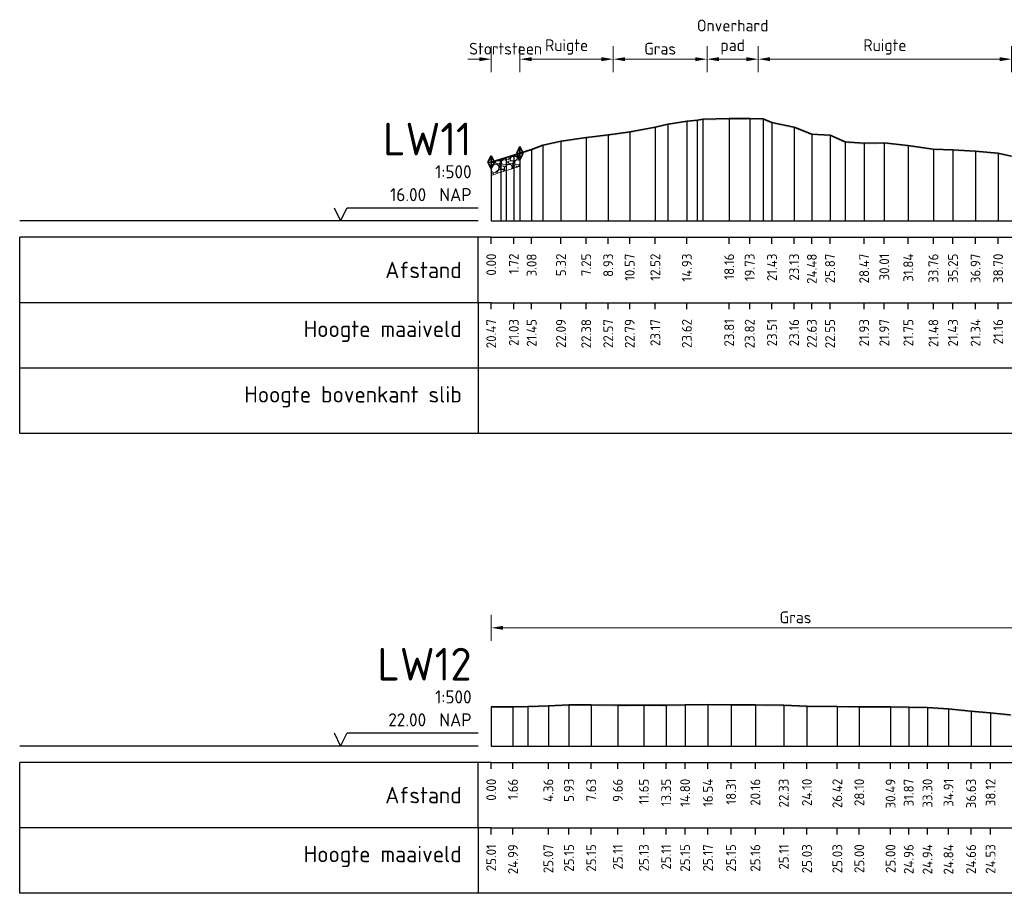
# Model space of a CAD drawing. Header units: metres. Extents: x 184432 to 189351, y 346610 to 348484.
# Tile 3 of 63: x 188844 to 188919, y 348101 to 348168. Entities that reach past the tile are written whole.
import ezdxf
from ezdxf.enums import TextEntityAlignment as Align

# ---------------------------------------------------------------- set-up
doc = ezdxf.new("R2010")
doc.units = ezdxf.units.M
doc.header["$PDMODE"] = 35
doc.header["$PDSIZE"] = 0.075
for name, color, linetype, lineweight in [('B-ME-OB-STORTSTEEN-G', 7, 'Continuous', 18), ('B-ME-VH-KANT ASFALT-SD', 7, 'Continuous', 25), ('B-ME-VH-VERHARDING_BESTORTING-AD', 252, 'Continuous', 18), ('X-ME-AL-PROFIEL_HUIDIG MAAIVELD-GD', 252, 'Continuous', 0), ('X-XX-AL-DETAIL1-M', 7, 'Continuous', 18), ('X-XX-AL-DWARSPROFIEL_PROFIELLIJN MAAIVELD-GD', 8, 'Continuous', 35), ('X-XX-AL-GEBRUIKTE XREFS-GD', 7, 'Continuous', 35)]:
    doc.layers.add(name, color=color, linetype=linetype, lineweight=lineweight)
doc.layers.add('X-ME-AL-PROFIELRASTER-S', color=7, linetype='Continuous')
doc.styles.add('NLCS-ISO-ANNOTATIEF-T18', font='NLCS-ISO.ttf', dxfattribs={"height": 1.8})
doc.styles.add('NLCS-ISO-ANNOTATIVE-T18', font='NLCS-ISO.ttf', dxfattribs={"height": 1.8})
doc.dimstyles.new('NLCS-ANNOTATIEF-T18-PIJL_L2_H0', dxfattribs={"dimtxt": 2.5, "dimasz": 1.8, "dimexe": 2, "dimexo": 2, "dimgap": 0.7, "dimtad": 1, "dimzin": 0, "dimdsep": 46, "dimtxsty": 'NLCS-ISO-ANNOTATIEF-T18', "dimcen": 0, "dimdle": 2, "dimclrd": 256, "dimclre": 256, "dimclrt": 10, "dimaunit": 2, "dimadec": 0, "dimazin": 0, "dimtfac": 1, "dimtdec": 3, "dimtofl": 0, "dimtmove": 0, "dimatfit": 3, "dimfxl": 2, "dimfxlon": 1, "dimtfillclr": 256, "dimtolj": 1, "dimtzin": 0, "dimlwd": -1, "dimlwe": -1, "dimarcsym": 0})

# ---------------------------------------------------------------- blocks, each defined once
blk = doc.blocks.new('SAL-PROFIELRASTER-D')
at = {"color": 0, "linetype": 'ByBlock', "lineweight": -2, "flags": 128}
for points in [[(-24, 2), (-23, 0), (-22, 2), (-2, 2)], [(-2, 0), (-72, 0)], [(-72, -12.5), (-72, -2.5)], [(0, -2.5), (-72, -2.5)], [(-2, -12.5), (-2, -2.5)], [(0, -12.5), (-72, -12.5)]]:
    blk.add_lwpolyline(points, dxfattribs=at)
at = {"color": 0, "linetype": 'ByBlock', "lineweight": -2, "style": 'NLCS-ISO-ANNOTATIVE-T18'}
blk.add_text('NAP', height=2, dxfattribs=at).set_placement((-3, 3), align=Align.RIGHT)
blk.add_text('Afstand', height=2.5, dxfattribs=at).set_placement((-4.5, -7.5), align=Align.MIDDLE_RIGHT)
for tag, height, p in [('PROFIELNR', 5, (-3, 10)), ('SCHAAL', 2, (-3, 6.5)), ('NAP', 2, (-9.94, 3))]:
    blk.add_attdef(tag, text='', height=height, dxfattribs=at).set_placement(p, align=Align.RIGHT)
blk = doc.blocks.new('SAL-PROFIELRASTER_BALK_EIND1-D')
at = {"color": 0, "linetype": 'ByBlock', "lineweight": -2, "flags": 128}
for points in [[(0, 0), (1, 0)], [(0, -2.5), (1, -2.5)], [(0, -12.5), (1, -12.5)]]:
    blk.add_lwpolyline(points, dxfattribs=at)
blk = doc.blocks.new('SAL-PROFIELRASTER_BALK-D')
at = {"color": 0, "linetype": 'ByBlock', "lineweight": -2}
for p, q in [((-72, -12.5), (-72, -2.5)), ((-2, -2.5), (-2, -12.5)), ((0, -12.5), (-72, -12.5))]:
    blk.add_line(p, q, dxfattribs=at)
at = {"color": 0, "linetype": 'ByBlock', "lineweight": -2, "style": 'NLCS-ISO-ANNOTATIVE-T18'}
for tag, height, p in [('TITEL1', 2.5, (-4.5, -6.5)), ('TITEL2', 1.5, (-4.5, -9.5))]:
    blk.add_attdef(tag, text='', height=height, dxfattribs=at).set_placement(p, align=Align.MIDDLE_RIGHT)
blk = doc.blocks.new('SAL-PROFIELRASTER_BALK_EIND2-D')
at = {"color": 0, "linetype": 'ByBlock', "lineweight": -2}
blk.add_line((1, -12.5), (0, -12.5), dxfattribs=at)
blk = doc.blocks.new('SAL-PROFIELRASTER_BALK_DATA-D')
at = {"color": 0, "linetype": 'ByBlock', "lineweight": -2}
blk.add_lwpolyline([(0, -3.5), (0, -2.5)], dxfattribs=at)
at = {"color": 0, "linetype": 'ByBlock', "lineweight": -2, "style": 'NLCS-ISO-ANNOTATIVE-T18'}
blk.add_attdef('GETAL', text='', height=1.5, rotation=90, dxfattribs=at).set_placement((0.75, -5), align=Align.RIGHT)
blk = doc.blocks.new('SAL-PROFIELRASTER_AANHAAL-D')
at = {"color": 9, "linetype": 'ByBlock', "lineweight": -2, "flags": 128}
blk.add_lwpolyline([(0, 1), (0, 0)], dxfattribs=at)
blk = doc.blocks.new('*D39')
at = {"layer": 'Defpoints', "color": 0, "transparency": 16777216}
for p in [(188879.757, 348165.151), (188879.757, 348152.802), (188881.948, 348152.802)]:
    blk.add_point(p, dxfattribs=at)
at = {"layer": 'X-XX-AL-DETAIL1-M', "transparency": 16777216}
for p, q in [((188879.757, 348164.151), (188879.757, 348166.151)), ((188881.948, 348164.151), (188881.948, 348166.151)), ((188878.857, 348165.151), (188877.957, 348165.151)), ((188882.848, 348165.151), (188883.748, 348165.151))]:
    blk.add_line(p, q, dxfattribs=at)
for points in [[(188878.857, 348165.301), (188878.857, 348165.001), (188879.757, 348165.151)], [(188882.848, 348165.301), (188882.848, 348165.001), (188881.948, 348165.151)]]:
    blk.add_solid(points, dxfattribs=at)
at = {"layer": 'X-XX-AL-DETAIL1-M', "color": 10, "transparency": 16777216, "insert": (188880.853, 348165.951), "char_height": 0.9, "attachment_point": 5, "style": 'NLCS-ISO-ANNOTATIEF-T18'}
blk.add_mtext('\\A1;Stortsteen', dxfattribs=at)
blk = doc.blocks.new('*D40')
at = {"layer": 'Defpoints', "color": 0, "transparency": 16777216}
for p in [(188881.948, 348165.151), (188881.948, 348152.802), (188889.067, 348152.802)]:
    blk.add_point(p, dxfattribs=at)
at = {"layer": 'X-XX-AL-DETAIL1-M', "transparency": 16777216}
for p, q in [((188881.948, 348164.151), (188881.948, 348166.151)), ((188889.067, 348164.151), (188889.067, 348166.151)), ((188888.167, 348165.151), (188882.848, 348165.151))]:
    blk.add_line(p, q, dxfattribs=at)
for points in [[(188882.848, 348165.301), (188882.848, 348165.001), (188881.948, 348165.151)], [(188888.167, 348165.301), (188888.167, 348165.001), (188889.067, 348165.151)]]:
    blk.add_solid(points, dxfattribs=at)
at = {"layer": 'X-XX-AL-DETAIL1-M', "color": 10, "transparency": 16777216, "insert": (188885.508, 348166.086), "char_height": 0.9, "attachment_point": 5, "style": 'NLCS-ISO-ANNOTATIEF-T18'}
blk.add_mtext('\\A1;Ruigte', dxfattribs=at)
blk = doc.blocks.new('*D41')
at = {"layer": 'Defpoints', "color": 0, "transparency": 16777216}
for p in [(188889.067, 348165.151), (188889.067, 348152.802), (188896.237, 348152.802)]:
    blk.add_point(p, dxfattribs=at)
at = {"layer": 'X-XX-AL-DETAIL1-M', "transparency": 16777216}
for p, q in [((188889.067, 348164.151), (188889.067, 348166.151)), ((188896.237, 348164.151), (188896.237, 348166.151)), ((188895.337, 348165.151), (188889.967, 348165.151))]:
    blk.add_line(p, q, dxfattribs=at)
for points in [[(188889.967, 348165.301), (188889.967, 348165.001), (188889.067, 348165.151)], [(188895.337, 348165.301), (188895.337, 348165.001), (188896.237, 348165.151)]]:
    blk.add_solid(points, dxfattribs=at)
at = {"layer": 'X-XX-AL-DETAIL1-M', "color": 10, "transparency": 16777216, "insert": (188892.652, 348165.951), "char_height": 0.9, "attachment_point": 5, "style": 'NLCS-ISO-ANNOTATIEF-T18'}
blk.add_mtext('\\A1;Gras', dxfattribs=at)
blk = doc.blocks.new('*D42')
at = {"layer": 'Defpoints', "color": 0, "transparency": 16777216}
for p in [(188896.237, 348165.151), (188896.237, 348152.802), (188900.137, 348152.802)]:
    blk.add_point(p, dxfattribs=at)
at = {"layer": 'X-XX-AL-DETAIL1-M', "transparency": 16777216}
for p, q in [((188896.237, 348164.151), (188896.237, 348166.151)), ((188900.137, 348164.151), (188900.137, 348166.151)), ((188899.237, 348165.151), (188897.137, 348165.151))]:
    blk.add_line(p, q, dxfattribs=at)
for points in [[(188897.137, 348165.301), (188897.137, 348165.001), (188896.237, 348165.151)], [(188899.237, 348165.301), (188899.237, 348165.001), (188900.137, 348165.151)]]:
    blk.add_solid(points, dxfattribs=at)
at = {"layer": 'X-XX-AL-DETAIL1-M', "color": 10, "transparency": 16777216, "insert": (188898.187, 348166.836), "char_height": 0.9, "attachment_point": 5, "style": 'NLCS-ISO-ANNOTATIEF-T18'}
blk.add_mtext('\\A1;Onverhard\\Ppad', dxfattribs=at)
blk = doc.blocks.new('*D43')
at = {"layer": 'Defpoints', "color": 0, "transparency": 16777216}
for p in [(188900.137, 348165.151), (188900.137, 348152.802), (188919.479, 348152.802)]:
    blk.add_point(p, dxfattribs=at)
at = {"layer": 'X-XX-AL-DETAIL1-M', "transparency": 16777216}
for p, q in [((188900.137, 348164.151), (188900.137, 348166.151)), ((188919.479, 348164.151), (188919.479, 348166.151)), ((188918.579, 348165.151), (188901.037, 348165.151))]:
    blk.add_line(p, q, dxfattribs=at)
for points in [[(188901.037, 348165.301), (188901.037, 348165.001), (188900.137, 348165.151)], [(188918.579, 348165.301), (188918.579, 348165.001), (188919.479, 348165.151)]]:
    blk.add_solid(points, dxfattribs=at)
at = {"layer": 'X-XX-AL-DETAIL1-M', "color": 10, "transparency": 16777216, "insert": (188909.808, 348166.086), "char_height": 0.9, "attachment_point": 5, "style": 'NLCS-ISO-ANNOTATIEF-T18'}
blk.add_mtext('\\A1;Ruigte', dxfattribs=at)
blk = doc.blocks.new('*D56')
at = {"layer": 'Defpoints', "color": 0, "transparency": 16777216}
for p in [(188879.757, 348121.72), (188879.757, 348112.695), (188924.947, 348112.664)]:
    blk.add_point(p, dxfattribs=at)
at = {"layer": 'X-XX-AL-DETAIL1-M', "transparency": 16777216}
for p, q in [((188879.757, 348120.72), (188879.757, 348122.72)), ((188924.947, 348120.72), (188924.947, 348122.72)), ((188924.047, 348121.72), (188880.657, 348121.72))]:
    blk.add_line(p, q, dxfattribs=at)
for points in [[(188880.657, 348121.87), (188880.657, 348121.57), (188879.757, 348121.72)], [(188924.047, 348121.87), (188924.047, 348121.57), (188924.947, 348121.72)]]:
    blk.add_solid(points, dxfattribs=at)
at = {"layer": 'X-XX-AL-DETAIL1-M', "color": 10, "transparency": 16777216, "insert": (188902.985, 348122.52), "char_height": 0.9, "attachment_point": 5, "style": 'NLCS-ISO-ANNOTATIEF-T18'}
blk.add_mtext('\\A1;Gras', dxfattribs=at)
blk = doc.blocks.new('SVH-KANT STORTSTEEN DWP-SOD')
at = {"flags": 128}
blk.add_lwpolyline([(-0.25, 0), (0.25, 0)], dxfattribs=at)
at = {"layer": 'X-XX-AL-GEBRUIKTE XREFS-GD', "flags": 128}
for points in [[(0, 0.5), (-0.25, 0)], [(-0.25, 0), (0, -0.5)], [(0, -0.5), (0, 0.5)], [(0, 0.5), (0.25, 0)], [(0.25, 0), (0, -0.5)]]:
    blk.add_lwpolyline(points, dxfattribs=at)

msp = doc.modelspace()

# ---------------------------------------------------------------- hatches: boundary and pattern name
at = {"layer": 'B-ME-VH-VERHARDING_BESTORTING-AD'}
h = msp.add_hatch(dxfattribs=at)
h.set_pattern_fill('AVH-BESTORTING_02', color=256, scale=0.1, pattern_type=2)
h.set_pattern_definition([(228.013, (188880.47664, 348157.272856), (-7.9999982, -9.0000013), [0.134536, -13.31909]), (184.9697, (188880.38664, 348157.172856), (12.000001, 0.9999913), [0.23087, -22.855925]), (132.5104, (188880.15664, 348157.152856), (9.9999907, -11.0000087), [0.16279, -16.11603]), (267.2737, (188879.76664, 348156.902856), (0.999996, 20.0000003), [0.21024, -20.81356]), (292.8337, (188879.75664, 348156.692856), (-5.0000099, 11.9999964), [0.206155, -20.409373]), (357.2737, (188879.83664, 348156.502856), (-20.0000003, 0.999996), [0.21024, -20.81356]), (37.6942, (188880.046642, 348156.492856), (-13.00000735, -9.9999904), [0.27803, -27.52485]), (72.2553, (188880.26664, 348156.662856), (7.00001076, 21.9999962), [0.262488, -25.98632]), (121.4296, (188880.34664, 348156.912856), (-8.0000082, 12.999995), [0.21095, -20.884073]), (175.2364, (188880.23664, 348157.092856), (11.000001, -0.9999915), [0.24083, -11.80076]), (222.3974, (188879.996642, 348157.112856), (-12.00000735, -10.9999921), [0.311448, -30.833375]), (138.814, (188880.75664, 348156.89286), (-7.000003, 5.9999973), [0.1063, -10.52384]), (171.4692, (188880.67664, 348156.962856), (12.9999983, -2.0000079), [0.202237, -20.02151]), (225, (188880.47664, 348156.99286), (-2e-16, -1), [0.14142, -1.2728]), (203.199, (188880.40664, 348157.11286), (5, 2.000001), [0.07616, -7.53962]), (291.801, (188880.33664, 348157.08286), (-1, 3), [0.1077, -5.27746]), (30.964, (188880.37664, 348156.98286), (2.999998, 2.000002), [0.17493, -5.65602]), (161.565, (188880.52664, 348157.07286), (2, -1), [0.1265, -3.03579]), (16.3895, (188879.75664, 348157.082856), (10.0000022, 2.9999927), [0.1772, -17.542845]), (70.3462, (188879.92664, 348157.132856), (-3.9999952, -11.0000021), [0.14866, -14.71741]), (293.199, (188880.52664, 348157.27286), (-2.000001, 5), [0.15232, -7.46346]), (343.6105, (188880.58664, 348157.132856), (-10.0000022, 2.9999927), [0.1772, -17.542845]), (339.444, (188879.75664, 348156.46286), (-5.000002, 1.999996), [0.17088, -8.37312]), (294.775, (188879.91664, 348156.402856), (-4.9999922, 11.0000034), [0.14318, -14.174643]), (66.8014, (188880.53664, 348156.27286), (2.000001, 5), [0.15232, -7.46346]), (17.354, (188880.59664, 348156.412856), (-13.000002, -3.9999945), [0.16763, -16.595424]), (69.444, (188880.04664, 348156.27286), (-1.999996, -5.000002), [0.08544, -8.45856]), (101.31, (188880.47664, 348156.27286), (-0.999998, 4), [0.05099, -5.04803]), (165.964, (188880.46664, 348156.32286), (3, -0.999998), [0.20616, -3.91695]), (186.009, (188880.26664, 348156.372856), (9.9999998, 0.9999993), [0.19105, -18.913923]), (303.69, (188880.37664, 348156.89286), (-1, 2), [0.14422, -3.46133]), (353.1572, (188880.45664, 348156.772856), (16.9999994, -2.000008), [0.251794, -24.927563]), (60.9454, (188880.70664, 348156.74286), (-4, -7.0000004), [0.10296, -10.19267]), (90, (188880.7566, 348156.8329), (-1, 1), [0.06, -0.94]), (120.2564, (188880.24664, 348156.402856), (3.9999949, -7.0000025), [0.138924, -13.75352]), (48.0128, (188880.17664, 348156.522856), (7.9999982, 9.0000013), [0.26907, -13.18455]), (0, (188880.3566, 348156.7229), (1, 1), [0.26, -0.74]), (325.3048, (188880.61664, 348156.722856), (-9.9999943, 7.0000086), [0.158114, -15.653274]), (254.055, (188880.74664, 348156.63286), (-1, -4), [0.1456, -7.13451]), (207.646, (188880.70664, 348156.492856), (-18.9999958, -10.0000077), [0.237065, -23.469474]), (175.426, (188880.49664, 348156.382856), (-13.00000056, 0.9999948), [0.2508, -24.829074])])
h.paths.add_polyline_path([(188879.757, 348157.273), (188880.494, 348157.518), (188880.987, 348157.673), (188881.48, 348157.828), (188881.948, 348157.969), (188881.948, 348156.969), (188881.48, 348156.828), (188880.987, 348156.673), (188880.494, 348156.518), (188879.757, 348156.273)])
at = {"layer": 'X-ME-AL-PROFIEL_HUIDIG MAAIVELD-GD'}
h = msp.add_hatch(dxfattribs=at)
h.set_pattern_fill('AGR-MAAIVELD', color=256, scale=0.05, pattern_type=2)
h.set_pattern_definition([(45, (2148.6411, 458.9664), (-0.25000007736, 0.25000007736), []), (45, (2148.60538, 459.0021), (0, 0.50000015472), [0.3535535, -0.3535535]), (45, (2148.56966, 459.0378), (0, 0.50000015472), [0.3535535, -0.3535535]), (45, (2148.53345, 459.07403), (0, 0.50000015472), [0.3535535, -0.3535535]), (45, (2148.49824, 459.10924), (0, 0.50000015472), [0.3535535, -0.3535535]), (45, (2148.46252, 459.14496), (0, 0.50000015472), [0.3535535, -0.3535535]), (45, (2148.4268, 459.18067), (0, 0.50000015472), [0.3535535, -0.3535535]), (315, (2148.6411, 458.9664), (0.25000007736, 0.25000007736), []), (315, (2148.6768, 459.0021), (0.50000015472, -1e-16), [0.3535535, -0.3535535]), (315, (2148.71252, 459.0378), (0.50000015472, -1e-16), [0.3535535, -0.3535535]), (315, (2148.74874, 459.07403), (0.50000015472, -1e-16), [0.3535535, -0.3535535]), (315, (2148.78395, 459.10924), (0.50000015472, -1e-16), [0.3535535, -0.3535535]), (315, (2148.81966, 459.14496), (0.50000015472, -1e-16), [0.3535535, -0.3535535]), (315, (2148.85538, 459.18067), (0.50000015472, -1e-16), [0.3535535, -0.3535535])])
h.paths.add_polyline_path([(189183.318, 348158.459), (189180.791, 348158.053), (189179.313, 348157.797), (189178.554, 348157.295), (189176.979, 348156.607), (189176.331, 348156.66), (189173.343, 348156.419), (189170.657, 348156.28), (189167.244, 348155.86), (189162.639, 348155.095), (189157.807, 348154.529), (189151.072, 348154.286), (189146.398, 348154.182), (189140.199, 348154.021), (189133.678, 348153.973), (189127.71, 348154.015), (189121.216, 348154.053), (189117.196, 348154.007), (189112.898, 348154.004), (189105.625, 348153.956), (189080.128, 348153.938), (189073.988, 348153.88), (189067.062, 348153.886), (189059.757, 348153.93), (189054.694, 348153.908), (189048.204, 348153.906), (189041.673, 348154.037), (189035.746, 348154.071), (189031.058, 348154.181), (189024.759, 348154.084), (189019.656, 348153.982), (189015.474, 348154.351), (189010.846, 348154.635), (189005.98, 348154.406), (189002.033, 348154.287), (188997.552, 348154.31), (188991.677, 348154.391), (188986.468, 348154.582), (188982.312, 348155.496), (188978.371, 348156.356), (188973.383, 348155.012), (188967.887, 348155.464), (188963.308, 348155.148), (188959.345, 348155.245), (188955.413, 348154.721), (188949.425, 348155.067), (188945.443, 348154.969), (188942.074, 348154.858), (188941.17, 348154.952), (188939.259, 348155.083), (188934.866, 348155.383), (188931.785, 348155.817), (188929.233, 348156.071), (188926.69, 348156.287), (188924.877, 348156.758), (188922.13, 348157.293), (188921.4, 348157.359), (188920.514, 348157.533), (188919.479, 348157.752), (188918.457, 348157.96), (188916.729, 348158.137), (188915.004, 348158.228), (188913.512, 348158.283), (188911.598, 348158.547), (188909.763, 348158.773), (188908.223, 348158.728), (188906.775, 348158.827), (188905.622, 348159.354), (188904.232, 348159.435), (188902.882, 348159.964), (188901.189, 348160.311), (188900.515, 348160.584), (188899.486, 348160.619), (188897.92, 348160.611), (188895.911, 348160.565), (188895.473, 348160.497), (188894.691, 348160.425), (188893.232, 348160.197), (188892.282, 348159.969), (188890.327, 348159.596), (188888.687, 348159.374), (188887.007, 348159.177), (188885.08, 348158.892), (188883.701, 348158.582), (188882.841, 348158.25), (188881.948, 348157.969), (188881.48, 348157.828), (188880.494, 348157.518), (188879.757, 348157.273), (188879.757, 348157.173), (188880.494, 348157.418), (188881.48, 348157.728), (188881.948, 348157.869), (188882.841, 348158.15), (188883.701, 348158.482), (188885.08, 348158.792), (188887.007, 348159.077), (188888.687, 348159.274), (188890.327, 348159.496), (188892.282, 348159.869), (188893.232, 348160.097), (188894.691, 348160.325), (188895.473, 348160.397), (188895.911, 348160.465), (188897.92, 348160.511), (188899.486, 348160.519), (188900.515, 348160.484), (188901.189, 348160.211), (188902.882, 348159.864), (188904.232, 348159.335), (188905.622, 348159.254), (188906.775, 348158.727), (188908.223, 348158.628), (188909.763, 348158.673), (188911.598, 348158.447), (188913.512, 348158.183), (188915.004, 348158.128), (188916.729, 348158.037), (188918.457, 348157.86), (188919.479, 348157.652), (188920.514, 348157.433), (188921.4, 348157.259), (188922.13, 348157.193), (188924.877, 348156.658), (188926.69, 348156.187), (188929.233, 348155.971), (188931.785, 348155.717), (188934.866, 348155.283), (188939.259, 348154.983), (188941.17, 348154.852), (188942.074, 348154.758), (188945.443, 348154.869), (188949.425, 348154.967), (188955.413, 348154.621), (188959.345, 348155.145), (188963.308, 348155.048), (188967.887, 348155.364), (188973.383, 348154.912), (188978.371, 348156.256), (188982.312, 348155.396), (188986.468, 348154.482), (188991.677, 348154.291), (188997.552, 348154.21), (189002.033, 348154.187), (189005.98, 348154.306), (189010.846, 348154.535), (189015.474, 348154.251), (189019.656, 348153.882), (189024.759, 348153.984), (189031.058, 348154.081), (189035.746, 348153.971), (189041.673, 348153.937), (189048.204, 348153.806), (189054.694, 348153.808), (189059.757, 348153.83), (189067.062, 348153.786), (189073.988, 348153.78), (189080.128, 348153.838), (189105.625, 348153.856), (189112.898, 348153.904), (189117.196, 348153.907), (189121.216, 348153.953), (189127.71, 348153.915), (189133.678, 348153.873), (189140.199, 348153.921), (189146.398, 348154.082), (189151.072, 348154.186), (189157.807, 348154.429), (189162.639, 348154.995), (189167.244, 348155.76), (189170.657, 348156.18), (189173.343, 348156.319), (189176.331, 348156.56), (189176.979, 348156.507), (189178.554, 348157.195), (189179.313, 348157.697), (189180.791, 348157.953), (189183.318, 348158.359)])
h = msp.add_hatch(dxfattribs=at)
h.set_pattern_fill('AGR-MAAIVELD', color=256, scale=0.05, pattern_type=2)
h.set_pattern_definition([(45, (2146.39203, 356.0478), (-0.25000007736, 0.25000007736), []), (45, (2146.3563, 356.08352), (0, 0.50000015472), [0.3535535, -0.3535535]), (45, (2146.3206, 356.11924), (0, 0.50000015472), [0.3535535, -0.3535535]), (45, (2146.2844, 356.15545), (0, 0.50000015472), [0.3535535, -0.3535535]), (45, (2146.24917, 356.19066), (0, 0.50000015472), [0.3535535, -0.3535535]), (45, (2146.21346, 356.22638), (0, 0.50000015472), [0.3535535, -0.3535535]), (45, (2146.17774, 356.2621), (0, 0.50000015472), [0.3535535, -0.3535535]), (315, (2146.39203, 356.0478), (0.25000007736, 0.25000007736), []), (315, (2146.42774, 356.08352), (0.50000015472, -1e-16), [0.3535535, -0.3535535]), (315, (2146.46346, 356.11924), (0.50000015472, -1e-16), [0.3535535, -0.3535535]), (315, (2146.49967, 356.15545), (0.50000015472, -1e-16), [0.3535535, -0.3535535]), (315, (2146.5349, 356.19066), (0.50000015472, -1e-16), [0.3535535, -0.3535535]), (315, (2146.5706, 356.22638), (0.50000015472, -1e-16), [0.3535535, -0.3535535]), (315, (2146.6063, 356.2621), (0.50000015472, -1e-16), [0.3535535, -0.3535535])])
h.paths.add_polyline_path([(189052.37, 348115.815), (189052.37, 348115.715), (189050.661, 348115.683), (189048.608, 348115.639), (189046.83, 348115.61), (189044.826, 348115.556), (189043.091, 348115.497), (189041.394, 348115.425), (189039.542, 348115.371), (189037.788, 348115.33), (189036.056, 348115.278), (189034.364, 348115.148), (189032.788, 348115.089), (189030.839, 348114.971), (189028.826, 348114.891), (189026.717, 348114.826), (189024.747, 348114.914), (189022.803, 348115.05), (189021.117, 348115.087), (189019.258, 348115.066), (189017.648, 348115.01), (189015.809, 348115.031), (189013.901, 348115.002), (189012, 348114.932), (189009.982, 348114.901), (189007.869, 348114.747), (189006.003, 348114.721), (189004.024, 348114.727), (189002.141, 348114.757), (189000.414, 348114.787), (188998.664, 348114.838), (188996.922, 348114.838), (188995.448, 348114.813), (188993.738, 348114.887), (188992.3, 348114.858), (188990.908, 348114.919), (188989.631, 348114.91), (188986.314, 348115.011), (188984.536, 348114.928), (188982.469, 348115.044), (188980.931, 348115.029), (188979.325, 348114.983), (188977.921, 348114.845), (188976.381, 348114.834), (188975.454, 348114.91), (188974.661, 348115.039), (188973.481, 348115.091), (188972.088, 348115.033), (188970.689, 348115.023), (188969.249, 348114.892), (188967.684, 348114.738), (188966.034, 348114.59), (188964.403, 348114.513), (188962.801, 348114.505), (188961.315, 348114.459), (188959.617, 348114.453), (188957.844, 348114.464), (188956.272, 348114.471), (188954.297, 348114.455), (188952.433, 348114.443), (188950.593, 348114.458), (188948.696, 348114.509), (188946.811, 348114.488), (188945.052, 348114.475), (188943.327, 348114.471), (188941.518, 348114.476), (188939.68, 348114.465), (188937.882, 348114.477), (188936.175, 348114.472), (188934.574, 348114.478), (188932.689, 348114.484), (188930.968, 348114.501), (188929.193, 348114.5), (188927.676, 348114.491), (188925.992, 348114.52), (188924.309, 348114.577), (188922.59, 348114.678), (188921.066, 348114.836), (188919.394, 348114.965), (188917.874, 348115.125), (188916.387, 348115.253), (188914.664, 348115.436), (188913.059, 348115.539), (188911.627, 348115.557), (188910.244, 348115.594), (188907.854, 348115.599), (188906.177, 348115.622), (188903.859, 348115.629), (188902.086, 348115.706), (188899.919, 348115.75), (188898.064, 348115.747), (188896.3, 348115.766), (188894.555, 348115.746), (188893.11, 348115.709), (188891.408, 348115.726), (188889.42, 348115.704), (188887.388, 348115.749), (188885.689, 348115.74), (188884.116, 348115.667), (188882.549, 348115.619), (188881.416, 348115.585), (188879.757, 348115.6), (188879.757, 348115.7), (188881.416, 348115.685), (188882.549, 348115.719), (188884.116, 348115.767), (188885.689, 348115.84), (188887.388, 348115.849), (188889.42, 348115.804), (188891.408, 348115.826), (188893.11, 348115.809), (188894.555, 348115.846), (188896.3, 348115.866), (188898.064, 348115.847), (188899.919, 348115.85), (188902.086, 348115.806), (188903.859, 348115.729), (188906.177, 348115.722), (188907.854, 348115.699), (188910.244, 348115.694), (188911.627, 348115.657), (188913.059, 348115.639), (188914.664, 348115.536), (188916.387, 348115.353), (188917.874, 348115.225), (188919.394, 348115.065), (188921.066, 348114.936), (188922.59, 348114.778), (188924.309, 348114.677), (188925.992, 348114.62), (188927.676, 348114.591), (188929.193, 348114.6), (188930.968, 348114.601), (188932.689, 348114.584), (188934.574, 348114.578), (188936.175, 348114.572), (188937.882, 348114.577), (188939.68, 348114.565), (188941.518, 348114.576), (188943.327, 348114.571), (188945.052, 348114.575), (188946.811, 348114.588), (188948.696, 348114.609), (188950.593, 348114.558), (188952.433, 348114.543), (188954.297, 348114.555), (188956.272, 348114.571), (188957.844, 348114.564), (188959.617, 348114.553), (188961.315, 348114.559), (188962.801, 348114.605), (188964.403, 348114.613), (188966.034, 348114.69), (188967.684, 348114.838), (188969.249, 348114.992), (188970.689, 348115.123), (188972.088, 348115.133), (188973.481, 348115.191), (188974.661, 348115.139), (188975.454, 348115.01), (188976.381, 348114.934), (188977.921, 348114.945), (188979.325, 348115.083), (188980.931, 348115.129), (188982.469, 348115.144), (188984.536, 348115.028), (188986.314, 348115.111), (188989.631, 348115.01), (188990.908, 348115.019), (188992.3, 348114.958), (188993.738, 348114.987), (188995.448, 348114.913), (188996.922, 348114.938), (188998.664, 348114.938), (189000.414, 348114.887), (189002.141, 348114.857), (189004.024, 348114.827), (189006.003, 348114.821), (189007.869, 348114.847), (189009.982, 348115.001), (189012, 348115.032), (189013.901, 348115.102), (189015.809, 348115.131), (189017.648, 348115.11), (189019.258, 348115.166), (189021.117, 348115.187), (189022.803, 348115.15), (189024.747, 348115.014), (189026.717, 348114.926), (189028.826, 348114.991), (189030.839, 348115.071), (189032.788, 348115.189), (189034.364, 348115.248), (189036.056, 348115.378), (189037.788, 348115.43), (189039.542, 348115.471), (189041.394, 348115.525), (189043.091, 348115.597), (189044.826, 348115.656), (189046.83, 348115.71), (189048.608, 348115.739), (189050.661, 348115.783)])

# ---------------------------------------------------------------- linework, layer by layer
at = {"layer": 'B-ME-OB-STORTSTEEN-G'}
msp.add_lwpolyline([(188879.757, 348157.273), (188880.494, 348157.518), (188880.987, 348157.673), (188881.48, 348157.828), (188881.948, 348157.969), (188881.948, 348156.969), (188881.48, 348156.828), (188880.987, 348156.673), (188880.494, 348156.518), (188879.757, 348156.273)], close=True, dxfattribs=at)
at = {"layer": 'X-XX-AL-DWARSPROFIEL_PROFIELLIJN MAAIVELD-GD'}
for points in [[(188879.757, 348157.273), (188880.494, 348157.518), (188881.48, 348157.828), (188881.948, 348157.969), (188882.841, 348158.25), (188883.701, 348158.582), (188885.08, 348158.892), (188887.007, 348159.177), (188888.687, 348159.374), (188890.327, 348159.596), (188892.282, 348159.969), (188893.232, 348160.197), (188894.691, 348160.425), (188895.473, 348160.497), (188895.911, 348160.565), (188897.92, 348160.611), (188899.486, 348160.619), (188900.515, 348160.584), (188901.189, 348160.311), (188902.882, 348159.964), (188904.232, 348159.435), (188905.622, 348159.354), (188906.775, 348158.827), (188908.223, 348158.728), (188909.763, 348158.773), (188911.598, 348158.547), (188913.512, 348158.283), (188915.004, 348158.228), (188916.729, 348158.137), (188918.457, 348157.96), (188919.479, 348157.752)], [(188879.757, 348115.7), (188881.416, 348115.685), (188882.549, 348115.719), (188884.116, 348115.767), (188885.689, 348115.84), (188887.388, 348115.849), (188889.42, 348115.804), (188891.408, 348115.826), (188893.11, 348115.809), (188894.555, 348115.846), (188896.3, 348115.866), (188898.064, 348115.847), (188899.919, 348115.85), (188902.086, 348115.806), (188903.859, 348115.729), (188906.177, 348115.722), (188907.854, 348115.699), (188910.244, 348115.694), (188911.627, 348115.657), (188913.059, 348115.639), (188914.664, 348115.536), (188916.387, 348115.353), (188917.874, 348115.225), (188919.394, 348115.065)]]:
    msp.add_lwpolyline(points, dxfattribs=at)

# ---------------------------------------------------------------- block references
at = {"layer": 'B-ME-VH-KANT ASFALT-SD'}
for p in [(188881.948, 348157.969), (188879.757, 348157.273)]:
    msp.add_blockref('SVH-KANT STORTSTEEN DWP-SOD', p, dxfattribs=at)
at = {"layer": 'X-ME-AL-PROFIELRASTER-S'}
for p, yscale in [((188894.691, 348152.802), 7.623000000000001), ((188894.691, 348152.802), 7.623000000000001), ((188895.473, 348152.802), 7.695), ((188895.473, 348152.802), 7.695), ((188895.911, 348152.802), 7.763000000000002), ((188897.92, 348152.802), 7.809000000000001), ((188899.486, 348152.802), 7.817), ((188900.515, 348152.802), 7.782), ((188892.282, 348152.802), 7.167000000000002), ((188893.232, 348152.802), 7.395), ((188893.232, 348152.802), 7.395), ((188901.189, 348152.802), 7.509), ((188901.189, 348152.802), 7.509), ((188902.882, 348152.802), 7.161999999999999), ((188887.007, 348152.802), 6.375), ((188888.687, 348152.802), 6.571999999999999), ((188890.327, 348152.802), 6.794), ((188904.232, 348152.802), 6.632999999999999), ((188905.622, 348152.802), 6.552), ((188882.841, 348152.802), 5.448), ((188883.701, 348152.802), 5.780000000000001), ((188885.08, 348152.802), 6.09), ((188906.775, 348152.802), 6.024999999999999), ((188908.223, 348152.802), 5.925999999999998), ((188908.223, 348152.802), 5.925999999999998), ((188909.763, 348152.802), 5.971), ((188911.598, 348152.802), 5.745000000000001), ((188913.512, 348152.802), 5.481000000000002), ((188915.004, 348152.802), 5.425999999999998), ((188880.494, 348152.802), 4.716000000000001), ((188880.887, 348152.802), 4.803999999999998), ((188881.48, 348152.802), 5.026), ((188881.948, 348152.802), 5.167000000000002), ((188881.948, 348152.802), 5.167000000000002), ((188916.729, 348152.802), 5.335000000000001), ((188918.457, 348152.802), 5.158000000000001), ((188879.757, 348152.802), 4.471), ((188879.757, 348112.695), 3.004999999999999), ((188881.416, 348112.695), 2.989999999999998), ((188882.549, 348112.695), 3.024000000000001), ((188884.116, 348112.695), 3.071999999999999), ((188885.689, 348112.695), 3.145), ((188887.388, 348112.695), 3.154), ((188889.42, 348112.695), 3.109000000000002), ((188891.408, 348112.695), 3.131), ((188893.11, 348112.695), 3.114000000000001), ((188894.555, 348112.695), 3.151), ((188896.3, 348112.695), 3.170999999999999), ((188898.064, 348112.695), 3.152000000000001), ((188899.919, 348112.695), 3.155000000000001), ((188902.086, 348112.695), 3.111000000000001), ((188903.859, 348112.695), 3.033999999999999), ((188906.177, 348112.695), 3.027000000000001), ((188907.854, 348112.695), 3.004000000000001), ((188910.244, 348112.695), 2.998999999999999), ((188911.627, 348112.695), 2.962), ((188913.059, 348112.695), 2.943999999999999), ((188914.664, 348112.695), 2.841000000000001), ((188916.387, 348112.695), 2.658000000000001), ((188917.874, 348112.695), 2.530000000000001)]:
    msp.add_blockref('SAL-PROFIELRASTER_AANHAAL-D', p, dxfattribs=dict(at, yscale=yscale))
at = {"layer": 'X-ME-AL-PROFIELRASTER-S', "xscale": 0.5, "yscale": 0.5, "zscale": 0.5}
for name, p, values in [('SAL-PROFIELRASTER-D', (188879.757, 348152.802), {'PROFIELNR': 'LW11', 'SCHAAL': '1:500', 'NAP': '16.00'}), ('SAL-PROFIELRASTER_BALK_DATA-D', (188879.757, 348152.802), {'GETAL': '0.00'}), ('SAL-PROFIELRASTER_BALK_DATA-D', (188881.48, 348152.802), {'GETAL': '1.72'}), ('SAL-PROFIELRASTER_BALK_DATA-D', (188882.841, 348152.802), {'GETAL': '3.08'}), ('SAL-PROFIELRASTER_BALK_DATA-D', (188885.08, 348152.802), {'GETAL': '5.32'}), ('SAL-PROFIELRASTER_BALK_DATA-D', (188887.007, 348152.802), {'GETAL': '7.25'}), ('SAL-PROFIELRASTER_BALK_DATA-D', (188888.687, 348152.802), {'GETAL': '8.93'}), ('SAL-PROFIELRASTER_BALK_DATA-D', (188890.327, 348152.802), {'GETAL': '10.57'}), ('SAL-PROFIELRASTER_BALK_DATA-D', (188892.282, 348152.802), {'GETAL': '12.52'}), ('SAL-PROFIELRASTER_BALK_DATA-D', (188894.691, 348152.802), {'GETAL': '14.93'}), ('SAL-PROFIELRASTER_BALK_DATA-D', (188894.691, 348152.802), {'GETAL': '14.93'}), ('SAL-PROFIELRASTER_BALK_DATA-D', (188897.92, 348152.802), {'GETAL': '18.16'}), ('SAL-PROFIELRASTER_BALK_DATA-D', (188899.486, 348152.802), {'GETAL': '19.73'}), ('SAL-PROFIELRASTER_BALK_DATA-D', (188901.189, 348152.802), {'GETAL': '21.43'}), ('SAL-PROFIELRASTER_BALK_DATA-D', (188901.189, 348152.802), {'GETAL': '21.43'}), ('SAL-PROFIELRASTER_BALK_DATA-D', (188902.882, 348152.802), {'GETAL': '23.13'}), ('SAL-PROFIELRASTER_BALK_DATA-D', (188904.232, 348152.802), {'GETAL': '24.48'}), ('SAL-PROFIELRASTER_BALK_DATA-D', (188905.622, 348152.802), {'GETAL': '25.87'}), ('SAL-PROFIELRASTER_BALK_DATA-D', (188908.223, 348152.802), {'GETAL': '28.47'}), ('SAL-PROFIELRASTER_BALK_DATA-D', (188908.223, 348152.802), {'GETAL': '28.47'}), ('SAL-PROFIELRASTER_BALK_DATA-D', (188909.763, 348152.802), {'GETAL': '30.01'}), ('SAL-PROFIELRASTER_BALK_DATA-D', (188911.598, 348152.802), {'GETAL': '31.84'}), ('SAL-PROFIELRASTER_BALK_DATA-D', (188913.512, 348152.802), {'GETAL': '33.76'}), ('SAL-PROFIELRASTER_BALK_DATA-D', (188915.004, 348152.802), {'GETAL': '35.25'}), ('SAL-PROFIELRASTER_BALK_DATA-D', (188916.729, 348152.802), {'GETAL': '36.97'}), ('SAL-PROFIELRASTER_BALK_DATA-D', (188918.457, 348152.802), {'GETAL': '38.70'}), ('SAL-PROFIELRASTER_BALK-D', (188879.757, 348147.802), {'TITEL1': 'Hoogte maaiveld'}), ('SAL-PROFIELRASTER_BALK_DATA-D', (188879.757, 348147.802), {'GETAL': '20.47'}), ('SAL-PROFIELRASTER_BALK_DATA-D', (188881.48, 348147.802), {'GETAL': '21.03'}), ('SAL-PROFIELRASTER_BALK_DATA-D', (188882.841, 348147.802), {'GETAL': '21.45'}), ('SAL-PROFIELRASTER_BALK_DATA-D', (188885.08, 348147.802), {'GETAL': '22.09'}), ('SAL-PROFIELRASTER_BALK_DATA-D', (188887.007, 348147.802), {'GETAL': '22.38'}), ('SAL-PROFIELRASTER_BALK_DATA-D', (188888.687, 348147.802), {'GETAL': '22.57'}), ('SAL-PROFIELRASTER_BALK_DATA-D', (188890.327, 348147.802), {'GETAL': '22.79'}), ('SAL-PROFIELRASTER_BALK_DATA-D', (188892.282, 348147.802), {'GETAL': '23.17'}), ('SAL-PROFIELRASTER_BALK_DATA-D', (188894.691, 348147.802), {'GETAL': '23.62'}), ('SAL-PROFIELRASTER_BALK_DATA-D', (188897.92, 348147.802), {'GETAL': '23.81'}), ('SAL-PROFIELRASTER_BALK_DATA-D', (188899.486, 348147.802), {'GETAL': '23.82'}), ('SAL-PROFIELRASTER_BALK_DATA-D', (188901.189, 348147.802), {'GETAL': '23.51'}), ('SAL-PROFIELRASTER_BALK_DATA-D', (188902.882, 348147.802), {'GETAL': '23.16'}), ('SAL-PROFIELRASTER_BALK_DATA-D', (188904.232, 348147.802), {'GETAL': '22.63'}), ('SAL-PROFIELRASTER_BALK_DATA-D', (188905.622, 348147.802), {'GETAL': '22.55'}), ('SAL-PROFIELRASTER_BALK_DATA-D', (188908.223, 348147.802), {'GETAL': '21.93'}), ('SAL-PROFIELRASTER_BALK_DATA-D', (188909.763, 348147.802), {'GETAL': '21.97'}), ('SAL-PROFIELRASTER_BALK_DATA-D', (188911.598, 348147.802), {'GETAL': '21.75'}), ('SAL-PROFIELRASTER_BALK_DATA-D', (188913.512, 348147.802), {'GETAL': '21.48'}), ('SAL-PROFIELRASTER_BALK_DATA-D', (188915.004, 348147.802), {'GETAL': '21.43'}), ('SAL-PROFIELRASTER_BALK_DATA-D', (188916.729, 348147.802), {'GETAL': '21.34'}), ('SAL-PROFIELRASTER_BALK_DATA-D', (188918.457, 348147.802), {'GETAL': '21.16'}), ('SAL-PROFIELRASTER_BALK-D', (188879.757, 348142.802), {'TITEL1': 'Hoogte bovenkant slib'}), ('SAL-PROFIELRASTER-D', (188879.757, 348112.695), {'PROFIELNR': 'LW12', 'SCHAAL': '1:500', 'NAP': '22.00'}), ('SAL-PROFIELRASTER_BALK_DATA-D', (188879.757, 348112.695), {'GETAL': '0.00'}), ('SAL-PROFIELRASTER_BALK_DATA-D', (188881.416, 348112.695), {'GETAL': '1.66'}), ('SAL-PROFIELRASTER_BALK_DATA-D', (188884.116, 348112.695), {'GETAL': '4.36'}), ('SAL-PROFIELRASTER_BALK_DATA-D', (188885.689, 348112.695), {'GETAL': '5.93'}), ('SAL-PROFIELRASTER_BALK_DATA-D', (188887.388, 348112.695), {'GETAL': '7.63'}), ('SAL-PROFIELRASTER_BALK_DATA-D', (188889.42, 348112.695), {'GETAL': '9.66'}), ('SAL-PROFIELRASTER_BALK_DATA-D', (188891.408, 348112.695), {'GETAL': '11.65'}), ('SAL-PROFIELRASTER_BALK_DATA-D', (188893.11, 348112.695), {'GETAL': '13.35'}), ('SAL-PROFIELRASTER_BALK_DATA-D', (188894.555, 348112.695), {'GETAL': '14.80'}), ('SAL-PROFIELRASTER_BALK_DATA-D', (188896.3, 348112.695), {'GETAL': '16.54'}), ('SAL-PROFIELRASTER_BALK_DATA-D', (188898.064, 348112.695), {'GETAL': '18.31'}), ('SAL-PROFIELRASTER_BALK_DATA-D', (188899.919, 348112.695), {'GETAL': '20.16'}), ('SAL-PROFIELRASTER_BALK_DATA-D', (188902.086, 348112.695), {'GETAL': '22.33'}), ('SAL-PROFIELRASTER_BALK_DATA-D', (188903.859, 348112.695), {'GETAL': '24.10'}), ('SAL-PROFIELRASTER_BALK_DATA-D', (188906.177, 348112.695), {'GETAL': '26.42'}), ('SAL-PROFIELRASTER_BALK_DATA-D', (188907.854, 348112.695), {'GETAL': '28.10'}), ('SAL-PROFIELRASTER_BALK_DATA-D', (188910.244, 348112.695), {'GETAL': '30.49'}), ('SAL-PROFIELRASTER_BALK_DATA-D', (188911.627, 348112.695), {'GETAL': '31.87'}), ('SAL-PROFIELRASTER_BALK_DATA-D', (188913.059, 348112.695), {'GETAL': '33.30'}), ('SAL-PROFIELRASTER_BALK_DATA-D', (188914.664, 348112.695), {'GETAL': '34.91'}), ('SAL-PROFIELRASTER_BALK_DATA-D', (188916.387, 348112.695), {'GETAL': '36.63'}), ('SAL-PROFIELRASTER_BALK_DATA-D', (188917.874, 348112.695), {'GETAL': '38.12'}), ('SAL-PROFIELRASTER_BALK-D', (188879.757, 348107.695), {'TITEL1': 'Hoogte maaiveld'}), ('SAL-PROFIELRASTER_BALK_DATA-D', (188879.757, 348107.695), {'GETAL': '25.01'}), ('SAL-PROFIELRASTER_BALK_DATA-D', (188881.416, 348107.695), {'GETAL': '24.99'}), ('SAL-PROFIELRASTER_BALK_DATA-D', (188884.116, 348107.695), {'GETAL': '25.07'}), ('SAL-PROFIELRASTER_BALK_DATA-D', (188885.689, 348107.695), {'GETAL': '25.15'}), ('SAL-PROFIELRASTER_BALK_DATA-D', (188887.388, 348107.695), {'GETAL': '25.15'}), ('SAL-PROFIELRASTER_BALK_DATA-D', (188889.42, 348107.695), {'GETAL': '25.11'}), ('SAL-PROFIELRASTER_BALK_DATA-D', (188891.408, 348107.695), {'GETAL': '25.13'}), ('SAL-PROFIELRASTER_BALK_DATA-D', (188893.11, 348107.695), {'GETAL': '25.11'}), ('SAL-PROFIELRASTER_BALK_DATA-D', (188894.555, 348107.695), {'GETAL': '25.15'}), ('SAL-PROFIELRASTER_BALK_DATA-D', (188896.3, 348107.695), {'GETAL': '25.17'}), ('SAL-PROFIELRASTER_BALK_DATA-D', (188898.064, 348107.695), {'GETAL': '25.15'}), ('SAL-PROFIELRASTER_BALK_DATA-D', (188899.919, 348107.695), {'GETAL': '25.16'}), ('SAL-PROFIELRASTER_BALK_DATA-D', (188902.086, 348107.695), {'GETAL': '25.11'}), ('SAL-PROFIELRASTER_BALK_DATA-D', (188903.859, 348107.695), {'GETAL': '25.03'}), ('SAL-PROFIELRASTER_BALK_DATA-D', (188906.177, 348107.695), {'GETAL': '25.03'}), ('SAL-PROFIELRASTER_BALK_DATA-D', (188907.854, 348107.695), {'GETAL': '25.00'}), ('SAL-PROFIELRASTER_BALK_DATA-D', (188910.244, 348107.695), {'GETAL': '25.00'}), ('SAL-PROFIELRASTER_BALK_DATA-D', (188911.627, 348107.695), {'GETAL': '24.96'}), ('SAL-PROFIELRASTER_BALK_DATA-D', (188913.059, 348107.695), {'GETAL': '24.94'}), ('SAL-PROFIELRASTER_BALK_DATA-D', (188914.664, 348107.695), {'GETAL': '24.84'}), ('SAL-PROFIELRASTER_BALK_DATA-D', (188916.387, 348107.695), {'GETAL': '24.66'}), ('SAL-PROFIELRASTER_BALK_DATA-D', (188917.874, 348107.695), {'GETAL': '24.53'})]:
    msp.add_blockref(name, p, dxfattribs=at).add_auto_attribs(values)
at = {"layer": 'X-ME-AL-PROFIELRASTER-S', "yscale": 0.5}
for name, p, xscale, zscale in [('SAL-PROFIELRASTER_BALK_EIND1-D', (188879.757, 348152.802), 304.8113522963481, 304.8113522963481), ('SAL-PROFIELRASTER_BALK_EIND2-D', (188879.757, 348147.802), 304.8113522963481, 304.8113522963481), ('SAL-PROFIELRASTER_BALK_EIND2-D', (188879.757, 348142.802), 304.8113522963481, 304.8113522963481), ('SAL-PROFIELRASTER_BALK_EIND1-D', (188879.757, 348112.695), 173.8630886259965, 173.8630886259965), ('SAL-PROFIELRASTER_BALK_EIND2-D', (188879.757, 348107.695), 173.8630886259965, 173.8630886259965)]:
    msp.add_blockref(name, p, dxfattribs=dict(at, xscale=xscale, zscale=zscale))

# ---------------------------------------------------------------- dimensions: what is measured, and where the dimension line sits
at = {"layer": 'X-XX-AL-DETAIL1-M'}
for base, p1, p2, text, picture, middle in [((188896.237, 348165.151), (188900.137, 348152.802), (188896.237, 348152.802), 'Onverhard\\Ppad', '*D42', (188898.187, 348165.151)), ((188879.757, 348165.151), (188881.948, 348152.802), (188879.757, 348152.802), 'Stortsteen', '*D39', (188880.853, 348165.151)), ((188881.948, 348165.151), (188889.067, 348152.802), (188881.948, 348152.802), 'Ruigte', '*D40', (188885.508, 348165.151)), ((188889.067, 348165.151), (188896.237, 348152.802), (188889.067, 348152.802), 'Gras', '*D41', (188892.652, 348165.151)), ((188900.137, 348165.151), (188919.479, 348152.802), (188900.137, 348152.802), 'Ruigte', '*D43', (188909.808, 348165.151)), ((188879.757, 348121.72), (188924.947, 348112.664), (188879.757, 348112.695), 'Gras', '*D56', (188902.985, 348121.72))]:
    dim = msp.add_linear_dim(base=base, p1=p1, p2=p2, text=text, dimstyle='NLCS-ANNOTATIEF-T18-PIJL_L2_H0', dxfattribs=at)
    dim.commit()
    dim.dimension.update_dxf_attribs({"geometry": picture, "text_midpoint": middle, "dimtype": 160})

doc.saveas('drawing.dxf')
